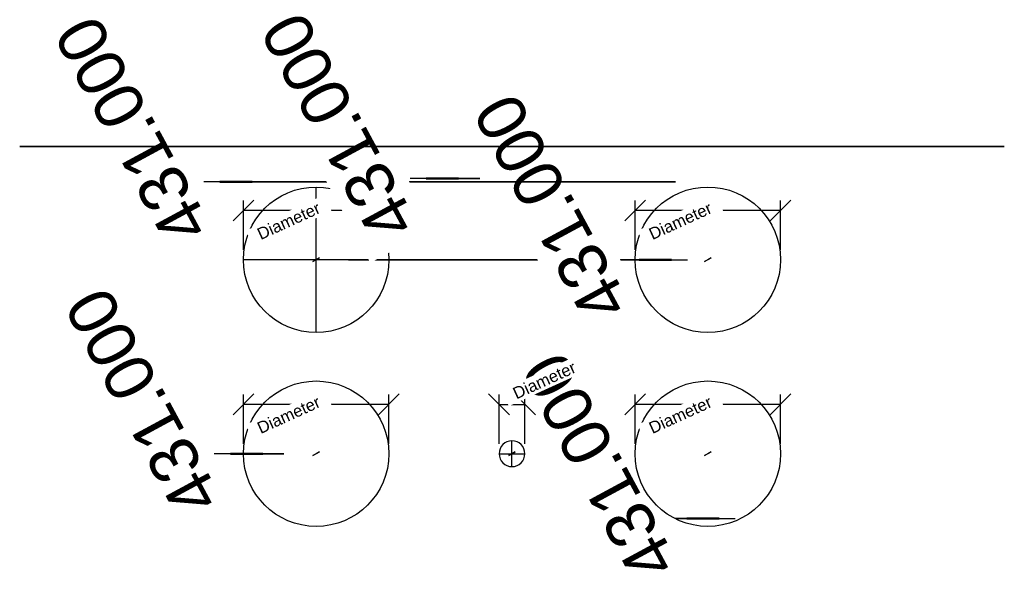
# Model space of a CAD drawing. Header units: millimetres. Extents: x -610 to 610, y -562 to 139.
import ezdxf

# ---------------------------------------------------------------- set-up
doc = ezdxf.new("R2010")
doc.units = ezdxf.units.MM
doc.layers.add('A-ANNO-DIMS', color=211, linetype='Continuous', lineweight=30)
doc.layers.add('A-ANNO-DIMS-20', color=211, linetype='Continuous', lineweight=30)
doc.styles.add('Arial', font='arial.ttf', dxfattribs={"height": 60})
doc.styles.add('Arial_1', font='arial.ttf', dxfattribs={"height": 14.6304})
doc.dimstyles.new('Linear', dxfattribs={"dimscale": 304.8, "dimtxt": 306.07782, "dimasz": 0.656168, "dimexe": 0.656168, "dimexo": 0.656168, "dimgap": 0.656168, "dimtad": 1, "dimdec": 3, "dimrnd": 0.001, "dimzin": 0, "dimdsep": 46, "dimtxsty": 'Arial', "dimblk1": 'OBLIQUE', "dimblk2": 'OBLIQUE', "dimsah": 1, "dimcen": 0.09, "dimazin": 0, "dimtfac": 1, "dimtdec": 4, "dimtix": 1, "dimtmove": 0, "dimatfit": 3, "dimfxl": 1, "dimtvp": 1, "dimtfill": 1, "dimtolj": 1, "dimtzin": 0, "dimarcsym": 2})

# ---------------------------------------------------------------- blocks, each defined once
blk = doc.blocks.new('DIMBLOCK1-View 1')
at = {"layer": 'A-ANNO-DIMS-20'}
for p, q in [((-202.5, -158, 862), (217.3, -158, 862)), ((177.3, -158, 862), (-202.5, -158, 862)), ((-202.5, -158, 431), (217.3, -158, 431)), ((177.3, -158, 431), (-202.5, -158, 431)), ((177.3, -158, 431), (177.3, -158, 862))]:
    blk.add_line(p, q, dxfattribs=at)
at = {"layer": 'A-ANNO-DIMS-20', "lineweight": 50}
for p, q in [((177.3, -158, 862), (157.3, -158, 882)), ((177.3, -158, 431), (157.3, -158, 451)), ((177.3, -158, 862), (197.3, -158, 842)), ((177.3, -158, 431), (197.3, -158, 411))]:
    blk.add_line(p, q, dxfattribs=at)
at = {"layer": 'A-ANNO-DIMS-20', "color": 0, "insert": (94.2, -242.1, 506.1), "char_height": 60, "width": 360.513, "attachment_point": 1, "rotation": 118.3934, "line_spacing_factor": 0.941778, "style": 'Arial', "bg_fill": 3, "box_fill_scale": 1.25, "bg_fill_color": 256, "bg_fill_true_color": 13158600, "bg_fill_transparency": 0}
blk.add_mtext('431.000', dxfattribs=at)
blk = doc.blocks.new('_Oblique')
at = {"color": 0, "linetype": 'ByBlock', "lineweight": -2}
blk.add_line((-0.5, -0.5), (0.5, 0.5), dxfattribs=at)
blk = doc.blocks.new('DIMBLOCK2-View 1')
at = {"layer": 'A-ANNO-DIMS-20'}
for p, q in [((202.5, -478, 862), (276.5, -478, 862)), ((236.5, -478, 862), (202.5, -478, 862)), ((202.5, -478, 431), (276.5, -478, 431)), ((236.5, -478, 431), (202.5, -478, 431)), ((236.5, -478, 431), (236.5, -478, 862))]:
    blk.add_line(p, q, dxfattribs=at)
at = {"layer": 'A-ANNO-DIMS-20', "lineweight": 50}
for p, q in [((236.5, -478, 862), (216.5, -478, 882)), ((236.5, -478, 431), (216.5, -478, 451)), ((236.5, -478, 862), (256.5, -478, 842)), ((236.5, -478, 431), (256.5, -478, 411))]:
    blk.add_line(p, q, dxfattribs=at)
at = {"layer": 'A-ANNO-DIMS-20', "color": 0, "insert": (153.4, -562.1, 506.1), "char_height": 60, "width": 360.513, "attachment_point": 1, "rotation": 118.3934, "line_spacing_factor": 0.941778, "style": 'Arial', "bg_fill": 3, "box_fill_scale": 1.25, "bg_fill_color": 256, "bg_fill_true_color": 13158600, "bg_fill_transparency": 0}
blk.add_mtext('431.000', dxfattribs=at)
blk = doc.blocks.new('DIMBLOCK3-View 1')
at = {"layer": 'A-ANNO-DIMS-20'}
for p, q in [((-282.5, -398, 862), (-368.7, -398, 862)), ((-282.5, -398, 431), (-368.7, -398, 431)), ((-328.7, -398, 431), (-328.7, -398, 862)), ((-328.7, -398, 862), (-282.5, -398, 862)), ((-328.7, -398, 431), (-282.5, -398, 431))]:
    blk.add_line(p, q, dxfattribs=at)
at = {"layer": 'A-ANNO-DIMS-20', "lineweight": 50}
for p, q in [((-328.7, -398, 862), (-348.7, -398, 882)), ((-328.7, -398, 431), (-348.7, -398, 451)), ((-328.7, -398, 862), (-308.7, -398, 842)), ((-328.7, -398, 431), (-308.7, -398, 411))]:
    blk.add_line(p, q, dxfattribs=at)
at = {"layer": 'A-ANNO-DIMS-20', "color": 0, "insert": (-411.8, -482.1, 506.1), "char_height": 60, "width": 360.513, "attachment_point": 1, "rotation": 118.3934, "line_spacing_factor": 0.941778, "style": 'Arial', "bg_fill": 3, "box_fill_scale": 1.25, "bg_fill_color": 256, "bg_fill_true_color": 13158600, "bg_fill_transparency": 0}
blk.add_mtext('431.000', dxfattribs=at)
blk = doc.blocks.new('DIMBLOCK4-View 1')
at = {"layer": 'A-ANNO-DIMS-20'}
for p, q in [((202.5, -61.8, 862), (-381.6, -61.8, 862)), ((202.5, -61.8, 431), (-381.6, -61.8, 431)), ((-341.6, -61.8, 431), (-341.6, -61.8, 862)), ((-341.6, -61.8, 862), (202.5, -61.8, 862)), ((-341.6, -61.8, 431), (202.5, -61.8, 431))]:
    blk.add_line(p, q, dxfattribs=at)
at = {"layer": 'A-ANNO-DIMS-20', "lineweight": 50}
for p, q in [((-341.6, -61.8, 862), (-361.6, -61.8, 882)), ((-341.6, -61.8, 431), (-361.6, -61.8, 451)), ((-341.6, -61.8, 862), (-321.6, -61.8, 842)), ((-341.6, -61.8, 431), (-321.6, -61.8, 411))]:
    blk.add_line(p, q, dxfattribs=at)
at = {"layer": 'A-ANNO-DIMS-20', "color": 0, "insert": (-424.7, -145.9, 506.1), "char_height": 60, "width": 360.513, "attachment_point": 1, "rotation": 118.3934, "line_spacing_factor": 0.941778, "style": 'Arial', "bg_fill": 3, "box_fill_scale": 1.25, "bg_fill_color": 256, "bg_fill_true_color": 13158600, "bg_fill_transparency": 0}
blk.add_mtext('431.000', dxfattribs=at)
blk = doc.blocks.new('DIMBLOCK5-View 1')
at = {"layer": 'A-ANNO-DIMS-20'}
for p, q in [((-40, -57.3, 431), (-126.2, -57.3, 431)), ((-40, -57.3), (-126.2, -57.3)), ((-86.2, -57.3), (-86.2, -57.3, 431)), ((-86.2, -57.3, 431), (-40, -57.3, 431)), ((-86.2, -57.3), (-40, -57.3))]:
    blk.add_line(p, q, dxfattribs=at)
at = {"layer": 'A-ANNO-DIMS-20', "lineweight": 50}
for p, q in [((-86.2, -57.3, 431), (-106.2, -57.3, 451)), ((-86.2, -57.3), (-106.2, -57.3, 20)), ((-86.2, -57.3, 431), (-66.2, -57.3, 411)), ((-86.2, -57.3), (-66.2, -57.3, -20))]:
    blk.add_line(p, q, dxfattribs=at)
at = {"layer": 'A-ANNO-DIMS-20', "color": 0, "insert": (-169.3, -141.4, 75.1), "char_height": 60, "width": 360.513, "attachment_point": 1, "rotation": 118.3934, "line_spacing_factor": 0.941778, "style": 'Arial', "bg_fill": 3, "box_fill_scale": 1.25, "bg_fill_color": 256, "bg_fill_true_color": 13158600, "bg_fill_transparency": 0}
blk.add_mtext('431.000', dxfattribs=at)

msp = doc.modelspace()

# ---------------------------------------------------------------- linework, layer by layer
at = {"color": 1, "lineweight": 30}
for p, q in [((-345.4357, -109.9757, 862), (-319.5643, -84.1043, 862)), ((-332.5, -145.808, 862), (-332.5, -84.848, 862)), ((319.5643, -109.9757, 862), (345.4357, -84.1043, 862)), ((332.5, -145.808, 862), (332.5, -84.848, 862)), ((-165.4357, -349.9757, 862), (-139.5643, -324.1043, 862)), ((-152.5, -385.808, 862), (-152.5, -324.848, 862)), ((-3.0643, -349.9757), (-28.9357, -324.1043)), ((-16, -385.808), (-16, -324.848)), ((319.5643, -349.9757, 862), (345.4357, -324.1043, 862)), ((332.5, -385.808, 862), (332.5, -324.848, 862))]:
    msp.add_line(p, q, dxfattribs=at)
at = {"color": 5, "lineweight": 30}
msp.add_line((242.5, -158, 862), (242.5, -158, 965.632), dxfattribs=at)
msp.add_polyline3d([(242.5, -158, 983.92), (238.4714, -160.1777, 965.632), (246.5286, -155.8223, 965.632), (242.5, -158, 983.92)], dxfattribs=at)

# ---------------------------------------------------------------- dimensions: what is measured, and where the dimension line sits
at = {"layer": 'A-ANNO-DIMS'}
for base, p1, p2, picture, middle in [((177.3197043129, -158), (-242.5, -158, 431), (-242.5, -158, 862), 'DIMBLOCK1-View 1', (-53.3146751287, -158)), ((236.5156023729, -478), (242.5, -478, 431), (242.5, -478, 862), 'DIMBLOCK2-View 1', (5.8812229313, -478))]:
    dim = msp.add_linear_dim(base=base, p1=p1, p2=p2, angle=90, dimstyle='Linear', override={"dimpost": '<>', "dimfxl": 431}, dxfattribs=at)
    dim.commit()
    dim.dimension.update_dxf_attribs({"geometry": picture, "text_midpoint": middle})

# ---------------------------------------------------------------- next in the draw order: linework, layer by layer
at = {"color": 94, "lineweight": 30}
for p, q in [((-242.5, -248, 862), (-242.5, -68, 862)), ((-152.5, -158, 862), (-332.5, -158, 862)), ((0, -414), (0, -382)), ((-16, -398), (16, -398))]:
    msp.add_line(p, q, dxfattribs=at)
at = {"color": 1, "lineweight": 30}
for p, q in [((-165.4357, -109.9757, 862), (-139.5643, -84.1043, 862)), ((-152.5, -145.808, 862), (-152.5, -84.848, 862)), ((-152.5, -97.04, 862), (-332.5, -97.04, 862)), ((28.9357, -349.9757), (3.0643, -324.1043)), ((16, -385.808), (16, -324.848)), ((139.5643, -349.9757, 862), (165.4357, -324.1043, 862)), ((152.5, -385.808, 862), (152.5, -324.848, 862)), ((-16, -337.04), (16, -337.04)), ((332.5, -337.04, 862), (152.5, -337.04, 862))]:
    msp.add_line(p, q, dxfattribs=at)
at = {"color": 5, "lineweight": 30}
for p, q in [((-242.5, -158, 862), (-242.5, -158, 965.632)), ((0, -398), (0, -398, -103.632)), ((242.5, -398, 862), (242.5, -398, 965.632))]:
    msp.add_line(p, q, dxfattribs=at)
for points in [[(-242.5, -158, 983.92), (-246.5286, -160.1777, 965.632), (-238.4714, -155.8223, 965.632), (-242.5, -158, 983.92)], [(0, -398, -121.92), (4.0286, -395.8223, -103.632), (-4.0286, -400.1777, -103.632), (0, -398, -121.92)], [(242.5, -398, 983.92), (238.4714, -400.1777, 965.632), (246.5286, -395.8223, 965.632), (242.5, -398, 983.92)]]:
    msp.add_polyline3d(points, dxfattribs=at)
at = {"color": 94, "lineweight": 30}
for centre in [(-242.5, -158, 862), (242.5, -398, 862)]:
    msp.add_circle(centre, 90, dxfattribs=at)
at = {"color": 94, "lineweight": 30, "extrusion": (0, 0, -1)}
msp.add_circle((0, -398), 16, dxfattribs=at)

# ---------------------------------------------------------------- next in the draw order: texts
at = {"color": 5, "lineweight": 30, "char_height": 14.6304, "width": 99.20583, "attachment_point": 2, "rotation": 24.4783156, "line_spacing_factor": 0.941778, "style": 'Arial_1', "bg_fill": 3, "box_fill_scale": 1.25, "bg_fill_color": 256, "bg_fill_true_color": 13158600, "bg_fill_transparency": 0}
for insert in [(-279.5297, -103.2836, 865.6524), (37.0297, -300.4453, 10.1347), (205.4703, -343.2836, 865.6524)]:
    msp.add_mtext('Diameter', dxfattribs=dict(at, insert=insert))

# ---------------------------------------------------------------- next in the draw order: dimensions: what is measured, and where the dimension line sits
at = {"layer": 'A-ANNO-DIMS'}
dim = msp.add_linear_dim(base=(-328.7009410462, -398), p1=(-242.5, -398, 431), p2=(-242.5, -398, 862), angle=90, dimstyle='Linear', override={"dimpost": '<>', "dimfxl": 431}, dxfattribs=at)
dim.commit()
dim.dimension.update_dxf_attribs({"geometry": 'DIMBLOCK3-View 1', "text_midpoint": (-559.3353204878, -398)})

# ---------------------------------------------------------------- next in the draw order: linework, layer by layer
at = {"color": 1, "lineweight": 30}
for p, q in [((-345.4357, -349.9757, 862), (-319.5643, -324.1043, 862)), ((-332.5, -385.808, 862), (-332.5, -324.848, 862)), ((-152.5, -337.04, 862), (-332.5, -337.04, 862))]:
    msp.add_line(p, q, dxfattribs=at)
at = {"color": 5, "lineweight": 30}
msp.add_line((-242.5, -398, 862), (-242.5, -398, 965.632), dxfattribs=at)
msp.add_polyline3d([(-242.5, -398, 983.92), (-246.5286, -400.1777, 965.632), (-238.4714, -395.8223, 965.632), (-242.5, -398, 983.92)], dxfattribs=at)
at = {"color": 94, "lineweight": 30}
msp.add_circle((-242.5, -398, 862), 90, dxfattribs=at)

# ---------------------------------------------------------------- next in the draw order: dimensions: what is measured, and where the dimension line sits
at = {"layer": 'A-ANNO-DIMS'}
dim = msp.add_linear_dim(base=(-341.6310822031, -61.8062715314), p1=(242.5, -61.8062715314, 431), p2=(242.5, -61.8062715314, 862), angle=90, dimstyle='Linear', override={"dimpost": '<>', "dimfxl": 431}, dxfattribs=at)
dim.commit()
dim.dimension.update_dxf_attribs({"geometry": 'DIMBLOCK4-View 1', "text_midpoint": (-572.2654616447, -61.8062715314)})

# ---------------------------------------------------------------- next in the draw order: linework, layer by layer
at = {"color": 1, "lineweight": 30}
for p, q in [((139.5643, -109.9757, 862), (165.4357, -84.1043, 862)), ((152.5, -145.808, 862), (152.5, -84.848, 862)), ((332.5, -97.04, 862), (152.5, -97.04, 862))]:
    msp.add_line(p, q, dxfattribs=at)
at = {"color": 94, "lineweight": 30}
msp.add_circle((242.5, -158, 862), 90, dxfattribs=at)

# ---------------------------------------------------------------- next in the draw order: texts
at = {"color": 5, "lineweight": 30, "insert": (-279.5297, -343.2836, 865.6524), "char_height": 14.6304, "width": 99.20583, "attachment_point": 2, "rotation": 24.4783156, "line_spacing_factor": 0.941778, "style": 'Arial_1', "bg_fill": 3, "box_fill_scale": 1.25, "bg_fill_color": 256, "bg_fill_true_color": 13158600, "bg_fill_transparency": 0}
msp.add_mtext('Diameter', dxfattribs=at)

# ---------------------------------------------------------------- next in the draw order: dimensions: what is measured, and where the dimension line sits
at = {"layer": 'A-ANNO-DIMS'}
dim = msp.add_linear_dim(base=(-86.2009410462, -57.3363000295), p1=(0, -57.3363000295), p2=(0, -57.3363000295, 431), angle=90, dimstyle='Linear', override={"dimpost": '<>', "dimfxl": 431}, dxfattribs=at)
dim.commit()
dim.dimension.update_dxf_attribs({"geometry": 'DIMBLOCK5-View 1', "text_midpoint": (-316.8353204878, -57.3363000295)})

# ---------------------------------------------------------------- next in the draw order: linework, layer by layer
at = {"color": 94, "lineweight": 30}
for p, q in [((-609.6, -18, 394), (609.6, -18, 394)), ((0, -18, 1003.6), (0, -18, -215.6))]:
    msp.add_line(p, q, dxfattribs=at)
at = {"color": 94, "lineweight": 30, "extrusion": (0, 1, 0)}
msp.add_circle((0, 394, -18), 609.6, dxfattribs=at)

# ---------------------------------------------------------------- next in the draw order: texts
at = {"color": 5, "lineweight": 30, "insert": (205.4703, -103.2836, 865.6524), "char_height": 14.6304, "width": 99.20583, "attachment_point": 2, "rotation": 24.4783156, "line_spacing_factor": 0.941778, "style": 'Arial_1', "bg_fill": 3, "box_fill_scale": 1.25, "bg_fill_color": 256, "bg_fill_true_color": 13158600, "bg_fill_transparency": 0}
msp.add_mtext('Diameter', dxfattribs=at)

doc.saveas('drawing.dxf')
